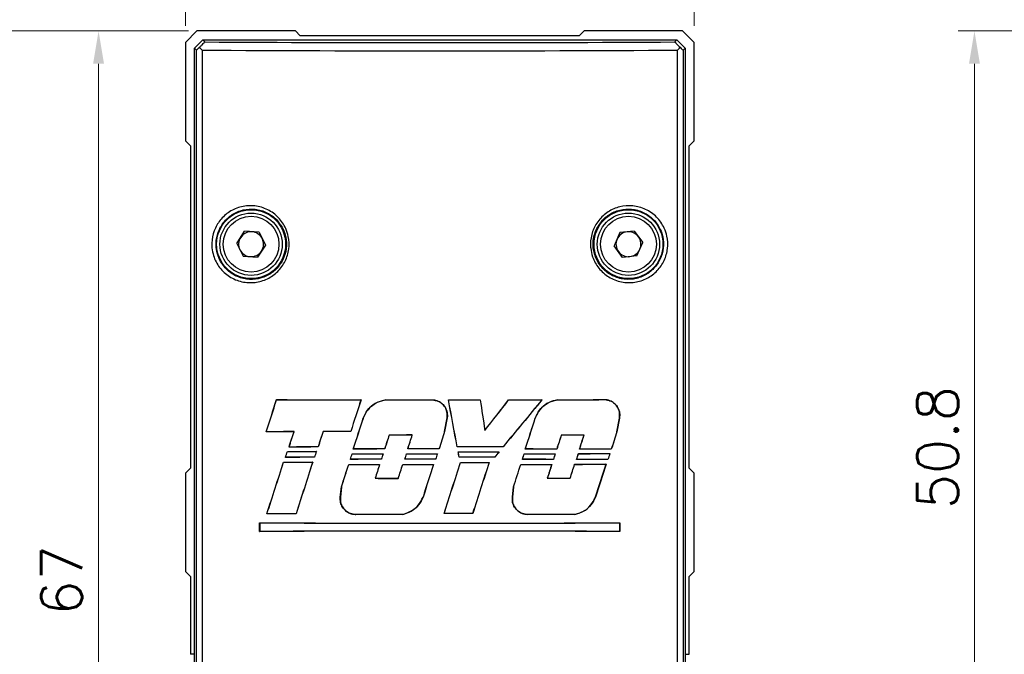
# Model space of a CAD drawing. Header units: millimetres. Extents: x 399 to 6076, y -1991 to 1602.
# Tile 174 of 256: x 3604 to 3664, y 529 to 568. Entities that reach past the tile are written whole.
import ezdxf

# ---------------------------------------------------------------- set-up
doc = ezdxf.new("R2010")
doc.units = ezdxf.units.MM
doc.layers.add('AM_5', color=3, linetype='Continuous', lineweight=25)
doc.layers.add('S20', color=7, linetype='Continuous')
doc.styles.add('尺寸標註', font='romans.shx', dxfattribs={"bigfont": 'CHINESET.SHX'})
doc.dimstyles.new('複本 CNS2-1$0', dxfattribs={"dimtxt": 2.5, "dimasz": 2, "dimexe": 1, "dimexo": 1, "dimgap": 1, "dimtad": 1, "dimtoh": 1, "dimdsep": 46, "dimtxsty": '尺寸標註', "dimcen": 0, "dimclrd": 2, "dimclre": 2, "dimclrt": 3, "dimadec": 0, "dimazin": 2, "dimtp": 0.1, "dimtm": 0.1, "dimtfac": 0.71, "dimtmove": 0, "dimatfit": 0, "dimfxl": 0, "dimlwd": 13, "dimlwe": 13, "dimarcsym": 0})

# ---------------------------------------------------------------- blocks, each defined once
blk = doc.blocks.new('*D256')
at = {"layer": 'AM_5', "color": 2, "lineweight": 13}
for p, q in [((3683.981, 566.922), (3661.649, 566.922)), ((3662.649, 564.922), (3662.649, 518.122)), ((3684.181, 516.122), (3661.649, 516.122))]:
    blk.add_line(p, q, dxfattribs=at)
at = {"layer": 'AM_5', "color": 2}
for points in [[(3662.315, 564.922), (3662.982, 564.922), (3662.649, 566.922)], [(3662.315, 518.122), (3662.982, 518.122), (3662.649, 516.122)]]:
    blk.add_solid(points, dxfattribs=at)
at = {"layer": 'Defpoints', "color": 0}
for p in [(3684.981, 566.922), (3662.649, 516.122), (3685.181, 516.122)]:
    blk.add_point(p, dxfattribs=at)
at = {"layer": 'AM_5', "color": 3, "insert": (3660.399, 541.522), "char_height": 2.5, "attachment_point": 5, "rotation": 90, "style": '尺寸標註'}
blk.add_mtext('50.8', dxfattribs=at)
blk = doc.blocks.new('S20-左視-02')
at = {"layer": 'S20', "linetype": 'Continuous', "lineweight": 25}
for p, q in [((-14.803, 31.289), (-15.5, 30.592)), ((-8.803, 31.289), (-14.803, 31.289)), ((-8.503, 30.989), (-8.803, 31.289)), ((8.803, 31.289), (8.503, 30.989)), ((14.803, 31.289), (8.803, 31.289)), ((15.5, 30.592), (14.803, 31.289)), ((-14.95, 30.239), (-14.45, 30.739)), ((-14.45, 30.739), (14.45, 30.739)), ((-14.45, 30.739), (-14.329, 30.618)), ((8.503, 30.989), (-8.503, 30.989)), ((14.329, 30.618), (14.45, 30.739)), ((14.45, 30.739), (14.95, 30.239)), ((-15.5, 30.592), (-15.5, 24.592)), ((-14.829, 30.118), (-14.95, 30.239)), ((-14.95, -17.211), (-14.95, 30.239)), ((-14.829, -17.09), (-14.829, 30.118)), ((-14.487, 30.118), (-14.487, -17.09)), ((14.487, -17.09), (14.487, 30.118)), ((14.95, 30.239), (14.829, 30.118)), ((14.829, 30.118), (14.829, -17.09)), ((14.95, 30.239), (14.95, -17.211)), ((15.5, 24.592), (15.5, 30.592)), ((-15.5, 24.592), (-15.2, 24.292)), ((-15.2, 24.292), (-15.2, 4.639)), ((15.2, 24.292), (15.5, 24.592)), ((15.2, 4.639), (15.2, 24.292)), ((-12.376, 18.341), (-11.893, 19.074)), ((-11.017, 19.022), (-11.893, 19.074)), ((-11.017, 19.022), (-10.624, 18.238)), ((10.982, 18.998), (10.628, 18.195)), ((11.854, 19.092), (10.982, 18.998)), ((11.854, 19.092), (12.372, 18.384)), ((-12.376, 18.341), (-11.983, 17.557)), ((-10.624, 18.238), (-11.107, 17.505)), ((11.146, 17.487), (10.628, 18.195)), ((12.018, 17.581), (12.372, 18.384)), ((-11.983, 17.557), (-11.107, 17.505)), ((12.018, 17.581), (11.146, 17.487)), ((-9.946, 8.815), (-9.943, 8.812)), ((-4.8, 8.8), (-4.805, 8.797)), ((-3.29, 8.798), (-3.289, 8.795)), ((-0.431, 8.796), (-0.431, 8.793)), ((0.528, 8.796), (0.532, 8.793)), ((2.467, 8.797), (2.464, 8.794)), ((4.196, 8.799), (4.197, 8.796)), ((6.233, 8.804), (6.226, 8.8)), ((7.194, 8.806), (7.194, 8.802)), ((10.054, 8.816), (10.054, 8.812)), ((-4.662, 7.69), (-4.659, 7.689)), ((0.291, 6.865), (0.445, 7.695)), ((0.449, 7.695), (0.295, 6.864)), ((0.449, 7.695), (0.445, 7.695)), ((5.82, 7.691), (5.823, 7.689)), ((10.797, 6.859), (10.953, 7.692)), ((10.956, 7.692), (10.801, 6.858)), ((10.956, 7.692), (10.953, 7.692)), ((-10.584, 6.854), (-10.58, 6.858)), ((-8.884, 6.861), (-8.879, 6.864)), ((-7.113, 6.866), (-7.115, 6.87)), ((-5.425, 6.87), (-5.427, 6.874)), ((-3.084, 6.654), (-3.087, 6.657)), ((-1.678, 6.655), (-1.673, 6.659)), ((0.295, 6.864), (0.291, 6.865)), ((2.749, 6.946), (2.747, 6.938)), ((7.406, 6.645), (7.404, 6.649)), ((8.787, 6.641), (8.792, 6.644)), ((10.801, 6.858), (10.797, 6.859)), ((-9.289, 5.656), (-9.287, 5.652)), ((-9.187, 5.923), (-9.182, 5.926)), ((-7.523, 5.65), (-7.528, 5.646)), ((-7.414, 5.928), (-7.416, 5.932)), ((-5.34, 5.513), (-5.337, 5.51)), ((-5.271, 5.802), (-5.266, 5.806)), ((-3.453, 5.51), (-3.458, 5.507)), ((-3.357, 5.805), (-3.36, 5.809)), ((-2.023, 5.509), (-2.02, 5.505)), ((-1.951, 5.807), (-1.946, 5.81)), ((-0.143, 5.508), (-0.148, 5.504)), ((-0.045, 5.807), (-0.048, 5.811)), ((1.062, 5.939), (1.065, 5.942)), ((1.115, 5.639), (1.119, 5.636)), ((3.621, 5.642), (3.614, 5.638)), ((3.855, 5.936), (3.854, 5.939)), ((5.145, 5.513), (5.147, 5.509)), ((5.214, 5.802), (5.219, 5.806)), ((7.041, 5.517), (7.036, 5.514)), ((7.133, 5.798), (7.13, 5.801)), ((8.452, 5.522), (8.455, 5.518)), ((8.515, 5.794), (8.52, 5.797)), ((10.37, 5.529), (10.365, 5.525)), ((10.455, 5.786), (10.452, 5.79)), ((-9.518, 5.007), (-9.516, 5.004)), ((-9.407, 5.294), (-9.402, 5.298)), ((-7.746, 5.001), (-7.751, 4.998)), ((-7.636, 5.3), (-7.639, 5.303)), ((-5.551, 4.864), (-5.548, 4.861)), ((-5.45, 5.174), (-5.445, 5.178)), ((-3.664, 4.861), (-3.668, 4.857)), ((-3.561, 5.177), (-3.564, 5.181)), ((-2.259, 4.859), (-2.256, 4.856)), ((-2.13, 5.179), (-2.125, 5.182)), ((-0.379, 4.858), (-0.384, 4.855)), ((-0.249, 5.18), (-0.252, 5.183)), ((1.183, 5.311), (1.186, 5.314)), ((1.265, 4.99), (1.267, 4.986)), ((3.011, 4.991), (3.006, 4.988)), ((3.347, 5.309), (3.345, 5.312)), ((4.934, 4.863), (4.937, 4.859)), ((5.035, 5.175), (5.04, 5.178)), ((6.83, 4.867), (6.825, 4.864)), ((6.928, 5.17), (6.926, 5.174)), ((8.217, 4.871), (8.219, 4.868)), ((8.337, 5.166), (8.342, 5.17)), ((10.133, 4.878), (10.128, 4.875)), ((10.25, 5.159), (10.247, 5.163)), ((-15.2, 4.639), (-15.5, 4.339)), ((-15.5, 4.339), (-15.5, -1.661)), ((15.5, 4.339), (15.2, 4.639)), ((15.5, -1.661), (15.5, 4.339)), ((-3.936, 4.021), (-3.941, 4.017)), ((-2.532, 4.019), (-2.529, 4.016)), ((6.556, 4.026), (6.551, 4.023)), ((7.944, 4.03), (7.947, 4.026)), ((-6.061, 2.873), (-5.989, 3.505)), ((-5.986, 3.504), (-6.058, 2.873)), ((-5.989, 3.505), (-5.986, 3.504)), ((4.426, 2.873), (4.498, 3.505)), ((4.501, 3.504), (4.43, 2.873)), ((4.498, 3.505), (4.501, 3.504)), ((-6.061, 2.873), (-6.058, 2.873)), ((-1.019, 2.869), (-1.022, 2.87)), ((4.426, 2.873), (4.43, 2.873)), ((9.482, 2.863), (9.478, 2.865)), ((-10.538, 1.849), (-10.533, 1.852)), ((-8.755, 1.856), (-8.757, 1.859)), ((-5.119, 1.814), (-5.119, 1.818)), ((-2.26, 1.818), (-2.261, 1.822)), ((0.262, 1.87), (0.266, 1.874)), ((2.006, 1.87), (2.003, 1.873)), ((5.365, 1.814), (5.365, 1.817)), ((8.225, 1.806), (8.225, 1.81)), ((-10.98, 0.775), (-10.98, 1.307)), ((-10.98, 1.307), (-10.976, 1.303)), ((-10.976, 1.303), (-10.976, 0.779)), ((10.98, 1.307), (10.976, 1.303)), ((10.976, 0.779), (10.976, 1.303)), ((10.98, 1.307), (10.98, 0.775)), ((-10.98, 0.775), (-10.976, 0.779)), ((10.98, 0.775), (10.976, 0.779)), ((-15.5, -1.661), (-15.2, -1.961)), ((15.2, -1.961), (15.5, -1.661)), ((-15.2, -1.961), (-15.2, -6.711)), ((15.2, -6.711), (15.2, -1.961)), ((-14.95, -6.711), (-15.2, -6.711)), ((14.95, -6.711), (15.2, -6.711))]:
    blk.add_line(p, q, dxfattribs=at)
for centre, radius in [((-11.5, 18.289), 2.1), ((-11.5, 18.289), 1.9), ((-11.5, 18.289), 1.7), ((11.5, 18.289), 2.1), ((11.5, 18.289), 1.9), ((11.5, 18.289), 1.7)]:
    blk.add_circle(centre, radius, dxfattribs=at)
for centre, start, end in [((-11.5, 18.289), 146.62026, 206.62026), ((-11.5, 18.289), 86.62026, 146.62026), ((-11.5, 18.289), 26.62026, 86.62026), ((-11.5, 18.289), 326.62026, 26.62026), ((11.5, 18.289), 96.18126, 156.18126), ((11.5, 18.289), 36.18126, 96.18126), ((11.5, 18.289), 336.18126, 36.18126), ((11.5, 18.289), 156.18126, 216.18126), ((-11.5, 18.289), 206.62026, 266.62026), ((-11.5, 18.289), 266.62026, 326.62026), ((11.5, 18.289), 216.18126, 276.18126), ((11.5, 18.289), 276.18126, 336.18126)]:
    blk.add_arc(centre, 0.76, start, end, dxfattribs=at)
for centre, major_axis, ratio, start_param, end_param in [((0, 31.368), (45.25, 0), 0.017455, 4.390184, 5.034597), ((-14.329, 30.618), (0.5, 0.5), 0.017452, 3.14159, 4.018609), ((0, 30.868), (45.75, 0), 0.017264, 4.390177, 5.034601), ((14.329, 30.619), (-0.5, 0.5), 0.017447, 2.264531, 3.141601), ((0, 42.004), (45.744, 141.072), 0.005384, 4.462316, 4.476645), ((0, 42.004), (45.944, 141.688), 0.005384, 4.463462, 4.477672), ((0, 9.595), (45.75, 0), 0.017455, 4.493247, 4.607284), ((0, 9.595), (45.95, 0), 0.017455, 4.494274, 4.607638), ((0, 21.024), (45.944, 141.688), 0.005384, 1.658945, 1.672579), ((0, 21.024), (45.744, 141.072), 0.005384, 1.659299, 1.673043), ((0, 9.595), (45.75, 0), 0.017455, 4.640421, 4.702966), ((0, 9.595), (45.95, 0), 0.017455, 4.64074, 4.703005), ((0, 9.595), (45.75, 0), 0.017455, 4.723922, 4.766329), ((0, 7.273), (-45.743, 244.773), 0.003206, 4.706339, 4.718013), ((0, 9.595), (45.95, 0), 0.017455, 4.723963, 4.766029), ((0, 7.273), (-45.943, 245.843), 0.003206, 4.706376, 4.717971), ((0, 30.271), (-45.943, 301.508), 0.002629, 1.64169, 1.647863), ((0, 30.271), (-45.743, 300.196), 0.002629, 1.641991, 1.648173), ((0, 4.725), (45.946, 58.772), 0.01075, 4.75845, 4.79011), ((0, 4.725), (45.746, 58.516), 0.01075, 4.758761, 4.790474), ((0, 0.027), (45.946, 55.561), 0.011124, 1.421435, 1.473379), ((0, 0.027), (45.746, 55.319), 0.011124, 1.420671, 1.472975), ((0, 9.595), (45.75, 0), 0.017455, 4.804225, 4.849063), ((0, 9.595), (45.95, 0), 0.017455, 4.803861, 4.848299), ((0, 9.595), (45.75, 0), 0.017455, 4.870294, 4.93395), ((0, 9.595), (45.95, 0), 0.017455, 4.869606, 4.932967), ((0, 24.775), (45.744, 142.233), 0.005344, 4.580314, 4.593694), ((0, 24.775), (45.944, 142.854), 0.005344, 4.580925, 4.594213), ((0, -7.814), (45.744, 142.233), 0.005344, 4.809988, 4.823334), ((0, -7.814), (45.944, 142.854), 0.005344, 4.809594, 4.822849), ((0, 6.077), (45.75, 0), 0.017455, 1.766226, 1.804267), ((0, 6.077), (45.95, 0), 0.017455, 1.765256, 1.803121), ((0, 37.034), (45.744, 142.233), 0.005344, 4.493591, 4.500344), ((0, 37.034), (45.944, 142.854), 0.005344, 4.494592, 4.501314), ((0, 26.399), (45.944, 142.854), 0.005344, 1.709655, 1.716284), ((0, 26.399), (45.744, 142.233), 0.005344, 1.710283, 1.716942), ((0, 6.077), (45.95, 0), 0.017455, 1.689181, 1.72627), ((0, 6.077), (45.75, 0), 0.017455, 1.689645, 1.726898), ((0, 13.64), (45.944, 142.854), 0.005344, 1.621413, 1.627362), ((0, 13.64), (45.744, 142.233), 0.005344, 1.621652, 1.627626), ((0, 5.857), (45.95, 0), 0.017455, 1.607208, 1.638028), ((0, 5.857), (45.75, 0), 0.017455, 1.607472, 1.638267), ((0, 14.476), (45.744, 142.233), 0.005344, 4.653122, 4.659098), ((0, 14.476), (45.944, 142.854), 0.005344, 4.653413, 4.659362), ((0, 3.34), (45.944, 142.854), 0.005344, 1.547839, 1.555218), ((0, 3.34), (45.744, 142.233), 0.005344, 1.547738, 1.555167), ((0, -18.949), (45.944, 142.854), 0.005344, 1.392351, 1.398378), ((0, -18.949), (45.744, 142.233), 0.005344, 1.39158, 1.397634), ((0, 5.857), (45.95, 0), 0.017455, 1.378271, 1.408966), ((0, 5.857), (45.75, 0), 0.017455, 1.377527, 1.408195), ((0, -18.114), (45.744, 142.233), 0.005344, 4.882996, 4.889043), ((0, -18.114), (45.944, 142.854), 0.005344, 4.882279, 4.888299), ((0, -29.249), (45.944, 142.854), 0.005344, 1.316983, 1.324708), ((0, -29.249), (45.744, 142.233), 0.005344, 1.315848, 1.323628), ((0, 36.805), (45.744, 140.962), 0.005388, 4.488687, 4.49132), ((0, 36.805), (45.944, 141.578), 0.005388, 4.489711, 4.49228), ((0, 6.438), (45.75, 0), 0.017455, 4.507921, 4.547201), ((0, 6.438), (45.95, 0), 0.017455, 4.508881, 4.54782), ((0, 5.14), (45.75, 0), 0.017455, 1.733558, 1.772979), ((0, 5.14), (45.95, 0), 0.017455, 1.7329, 1.771978), ((0, 26.274), (45.944, 141.578), 0.005388, 1.718764, 1.721214), ((0, 26.274), (45.744, 140.962), 0.005388, 1.719383, 1.721895), ((0, 24.532), (45.744, 140.962), 0.005388, 4.576376, 4.578805), ((0, 24.532), (45.944, 141.578), 0.005388, 4.577004, 4.579373), ((0, 6.306), (45.75, 0), 0.017455, 4.595406, 4.636839), ((0, 6.306), (45.95, 0), 0.017455, 4.595974, 4.637063), ((0, 5.009), (45.75, 0), 0.017455, 1.644242, 1.686256), ((0, 5.009), (45.95, 0), 0.017455, 1.643977, 1.685645), ((0, 13.569), (45.944, 141.578), 0.005388, 1.629521, 1.631826), ((0, 13.569), (45.744, 140.962), 0.005388, 1.629745, 1.63211), ((0, 14.324), (45.744, 140.962), 0.005388, 4.649215, 4.651559), ((0, 14.324), (45.944, 141.578), 0.005388, 4.649523, 4.651807), ((0, 6.306), (45.75, 0), 0.017455, 4.66816, 4.709269), ((0, 6.306), (45.95, 0), 0.017455, 4.668408, 4.709178), ((0, 5.009), (45.75, 0), 0.017455, 1.571783, 1.613448), ((0, 5.009), (45.95, 0), 0.017455, 1.571834, 1.613157), ((0, 3.361), (45.944, 141.578), 0.005388, 1.557406, 1.559674), ((0, 3.361), (45.744, 140.962), 0.005388, 1.557315, 1.559643), ((0, 5.14), (45.75, 0), 0.017455, 1.486425, 1.54759), ((0, 5.14), (45.95, 0), 0.017455, 1.486829, 1.547627), ((0, 6.438), (45.75, 0), 0.017455, 4.736765, 4.791624), ((0, 7.097), (-45.743, 222.247), 0.003519, 4.703629, 4.705108), ((0, 6.438), (45.95, 0), 0.017455, 4.736752, 4.791116), ((0, 7.097), (-45.943, 223.219), 0.003519, 4.70368, 4.705121), ((0, -0.008), (45.946, 55.808), 0.011094, 1.478595, 1.484459), ((0, -0.008), (45.746, 55.565), 0.011094, 1.478086, 1.484104), ((0, -7.767), (45.744, 140.962), 0.005388, 4.806074, 4.808483), ((0, -7.767), (45.944, 141.578), 0.005388, 4.805698, 4.808046), ((0, 6.306), (45.75, 0), 0.017455, 4.825084, 4.866908), ((0, 6.306), (45.95, 0), 0.017455, 4.824647, 4.866123), ((0, 5.009), (45.75, 0), 0.017455, 1.41425, 1.456582), ((0, 5.009), (45.95, 0), 0.017455, 1.414993, 1.456976), ((0, -18.73), (45.944, 141.578), 0.005388, 1.400461, 1.402896), ((0, -18.73), (45.744, 140.962), 0.005388, 1.399676, 1.402173), ((0, -17.974), (45.744, 140.962), 0.005388, 4.879046, 4.881601), ((0, -17.974), (45.944, 141.578), 0.005388, 4.878347, 4.88084), ((0, 6.306), (45.75, 0), 0.017455, 4.898202, 4.941048), ((0, 6.306), (45.95, 0), 0.017455, 4.897441, 4.939924), ((0, 5.009), (45.75, 0), 0.017455, 1.340243, 1.383574), ((0, 5.009), (45.95, 0), 0.017455, 1.341323, 1.384291), ((0, -28.937), (45.944, 141.578), 0.005388, 1.32666, 1.329295), ((0, -28.937), (45.744, 140.962), 0.005388, 1.325536, 1.328236), ((0, 37.144), (45.744, 142.233), 0.005344, 4.463338, 4.486195), ((0, 37.144), (45.944, 142.854), 0.005344, 4.464479, 4.487179), ((0, 5.788), (45.75, 0), 0.017455, 4.50281, 4.542254), ((0, 5.788), (45.95, 0), 0.017455, 4.503794, 4.542895), ((0, 4.512), (45.75, 0), 0.017455, 1.738496, 1.777897), ((0, 4.512), (45.95, 0), 0.017455, 1.737816, 1.776873), ((0, 26.509), (45.944, 142.854), 0.005344, 1.723675, 1.745938), ((0, 26.509), (45.744, 142.233), 0.005344, 1.724316, 1.746729), ((0, 24.707), (45.744, 142.233), 0.005344, 4.564485, 4.57414), ((0, 24.707), (45.944, 142.854), 0.005344, 4.565135, 4.574729), ((0, 5.657), (45.75, 0), 0.017455, 4.590756, 4.632225), ((0, 5.657), (45.95, 0), 0.017455, 4.591344, 4.63247), ((0, 4.381), (45.75, 0), 0.017455, 1.648712, 1.690208), ((0, 4.381), (45.95, 0), 0.017455, 1.648427, 1.68958), ((0, 13.569), (45.944, 141.578), 0.005388, 1.634114, 1.64006), ((0, 13.569), (45.744, 140.962), 0.005388, 1.634359, 1.640331), ((0, 14.402), (45.744, 140.962), 0.005388, 4.640416, 4.646392), ((0, 14.402), (45.944, 141.578), 0.005388, 4.640713, 4.646662), ((0, 5.657), (45.75, 0), 0.017455, 4.662993, 4.704107), ((0, 5.657), (45.95, 0), 0.017455, 4.663264, 4.704039), ((0, 4.381), (45.75, 0), 0.017455, 1.576244, 1.617369), ((0, 4.381), (45.95, 0), 0.017455, 1.576275, 1.617061), ((0, 3.429), (45.944, 142.854), 0.005344, 1.562531, 1.576424), ((0, 3.429), (45.744, 142.233), 0.005344, 1.562463, 1.57645), ((0, 3.665), (45.744, 142.233), 0.005344, 4.70149, 4.723424), ((0, 3.665), (45.944, 142.854), 0.005344, 4.70157, 4.723359), ((0, 4.512), (45.75, 0), 0.017455, 1.497579, 1.544941), ((0, 4.512), (45.95, 0), 0.017455, 1.497934, 1.544992), ((0, 5.788), (45.75, 0), 0.017455, 4.740039, 4.778249), ((0, 5.788), (45.95, 0), 0.017455, 4.739974, 4.777857), ((0, -6.97), (45.944, 142.854), 0.005344, 1.488713, 1.510576), ((0, -6.97), (45.744, 142.233), 0.005344, 1.488321, 1.510329), ((0, -7.882), (45.744, 142.233), 0.005344, 4.794251, 4.803836), ((0, -7.882), (45.944, 142.854), 0.005344, 4.793895, 4.80342), ((0, 5.657), (45.75, 0), 0.017455, 4.820451, 4.862229), ((0, 5.657), (45.95, 0), 0.017455, 4.820035, 4.861465), ((0, 4.381), (45.75, 0), 0.017455, 1.418774, 1.46051), ((0, 4.381), (45.95, 0), 0.017455, 1.419497, 1.460886), ((0, -18.73), (45.944, 141.578), 0.005388, 1.405119, 1.411142), ((0, -18.73), (45.744, 140.962), 0.005388, 1.404355, 1.410405), ((0, -17.897), (45.744, 140.962), 0.005388, 4.870322, 4.876367), ((0, -17.897), (45.944, 141.578), 0.005388, 4.869612, 4.875629), ((0, 5.657), (45.75, 0), 0.017455, 4.892968, 4.935719), ((0, 5.657), (45.95, 0), 0.017455, 4.892231, 4.93462), ((0, 4.381), (45.75, 0), 0.017455, 1.344838, 1.387538), ((0, 4.381), (45.95, 0), 0.017455, 1.345896, 1.388237), ((0, -29.161), (45.944, 142.854), 0.005344, 1.33195, 1.346412), ((0, -29.161), (45.744, 142.233), 0.005344, 1.330851, 1.345415), ((0, 4.816), (45.95, 0), 0.017455, 4.626524, 4.657314), ((0, 4.816), (45.75, 0), 0.017455, 4.626253, 4.657018), ((0, 4.816), (45.95, 0), 0.017455, 4.855442, 4.886213), ((0, 4.816), (45.75, 0), 0.017455, 4.85618, 4.886923), ((0, 1.072), (45.75, 0), 0.017455, 1.763345, 1.803232), ((0, 1.072), (45.95, 0), 0.017455, 1.762553, 1.802091), ((0, 1.021), (45.95, 0), 0.017455, 1.620014, 1.682439), ((0, 1.021), (45.75, 0), 0.017455, 1.620222, 1.682929), ((0, 1.072), (45.75, 0), 0.017455, 1.526945, 1.56508), ((0, 1.072), (45.95, 0), 0.017455, 1.527191, 1.565), ((0, 1.021), (45.95, 0), 0.017455, 1.39083, 1.453772), ((0, 1.021), (45.75, 0), 0.017455, 1.390027, 1.453257), ((0, 2.082), (45.75, 0), 0.017455, 4.470022, 4.954756), ((0, 2.082), (45.95, 0), 0.017455, 4.471179, 4.953599), ((0, 0), (45.75, 0), 0.017455, 1.328429, 1.813163), ((0, 0), (45.95, 0), 0.017455, 1.329586, 1.812007)]:
    blk.add_ellipse(centre, major_axis=major_axis, ratio=ratio, start_param=start_param, end_param=end_param, dxfattribs=at)
for points, knots in [([(-14.642, 30.292), (-14.598, 30.336), (-14.52, 30.414), (-14.424, 30.513), (-14.362, 30.578), (-14.331, 30.612), (-14.33, 30.617), (-14.329, 30.618)], [0, 0, 0, 0, 0.282594, 0.505693, 0.687422, 0.869705, 1, 1, 1, 1]), ([(14.329, 30.618), (14.331, 30.615), (14.334, 30.609), (14.374, 30.565), (14.442, 30.495), (14.534, 30.4), (14.607, 30.328), (14.642, 30.292)], [0, 0, 0, 0, 0.178805, 0.358158, 0.529881, 0.770249, 1, 1, 1, 1]), ([(-14.487, 30.118), (-14.488, 30.12), (-14.544, 30.178), (-14.593, 30.235), (-14.642, 30.292)], [0, 0, 0, 0, 0.018189, 1, 1, 1, 1]), ([(14.487, 30.118), (14.488, 30.12), (14.544, 30.178), (14.593, 30.235), (14.642, 30.292)], [0, 0, 0, 0, 0.018191, 1, 1, 1, 1]), ([(-13.883, 18.061), (-13.889, 18.161), (-13.909, 18.512), (-13.785, 19.117), (-13.407, 19.785), (-12.826, 20.305), (-12.088, 20.617), (-11.268, 20.667), (-10.471, 20.432), (-9.804, 19.942), (-9.402, 19.344), (-9.189, 18.682), (-9.161, 17.986), (-9.39, 17.233), (-9.85, 16.595), (-10.496, 16.139), (-11.264, 15.915), (-12.075, 15.958), (-12.838, 16.275), (-13.446, 16.836), (-13.788, 17.475), (-13.857, 17.902), (-13.883, 18.061)], [0, 0, 0, 0, 0.020071, 0.070535, 0.121149, 0.173488, 0.22813, 0.284404, 0.340845, 0.396173, 0.449949, 0.483399, 0.535085, 0.586787, 0.638698, 0.691384, 0.745301, 0.800646, 0.857028, 0.91326, 0.967791, 1, 1, 1, 1]), ([(-13.623, 18.081), (-13.6, 17.936), (-13.538, 17.549), (-13.348, 17.193), (-13.05, 16.797), (-12.671, 16.447), (-11.978, 16.157), (-11.24, 16.118), (-10.54, 16.322), (-9.951, 16.739), (-9.531, 17.323), (-9.323, 18.012), (-9.348, 18.648), (-9.543, 19.254), (-9.909, 19.802), (-10.517, 20.25), (-11.243, 20.464), (-11.99, 20.418), (-12.661, 20.133), (-13.19, 19.657), (-13.534, 19.046), (-13.647, 18.493), (-13.628, 18.172), (-13.623, 18.081)], [0, 0, 0, 0, 0.03217, 0.0858, 0.086693, 0.142968, 0.199422, 0.254819, 0.308746, 0.361409, 0.413286, 0.464955, 0.516611, 0.55004, 0.60378, 0.659083, 0.715534, 0.771862, 0.826574, 0.878955, 0.929555, 0.979958, 1, 1, 1, 1]), ([(9.199, 18.043), (9.193, 18.127), (9.168, 18.469), (9.276, 19.073), (9.653, 19.763), (10.236, 20.294), (10.967, 20.61), (11.772, 20.669), (12.564, 20.453), (13.243, 19.978), (13.663, 19.375), (13.886, 18.71), (13.92, 18.021), (13.711, 17.283), (13.277, 16.646), (12.652, 16.173), (11.885, 15.923), (11.06, 15.944), (10.285, 16.248), (9.669, 16.794), (9.306, 17.43), (9.229, 17.868), (9.199, 18.043)], [0, 0, 0, 0, 0.016927, 0.06865, 0.120407, 0.172743, 0.226156, 0.280973, 0.337063, 0.393533, 0.448862, 0.483568, 0.533984, 0.584408, 0.635338, 0.688254, 0.743418, 0.799884, 0.856136, 0.911078, 0.964488, 1, 1, 1, 1]), ([(9.357, 18.064), (9.385, 17.904), (9.454, 17.506), (9.661, 17.144), (9.964, 16.761), (10.348, 16.421), (11.053, 16.144), (11.805, 16.125), (12.503, 16.354), (13.072, 16.786), (13.467, 17.369), (13.657, 18.044), (13.626, 18.674), (13.423, 19.282), (13.04, 19.834), (12.423, 20.269), (11.702, 20.466), (10.969, 20.412), (10.303, 20.123), (9.771, 19.637), (9.428, 19.006), (9.329, 18.453), (9.352, 18.141), (9.357, 18.064)], [0, 0, 0, 0, 0.03549, 0.0884, 0.088872, 0.143784, 0.200036, 0.256546, 0.311781, 0.364751, 0.415682, 0.466054, 0.516399, 0.551074, 0.606406, 0.662938, 0.719098, 0.773952, 0.827361, 0.879667, 0.93139, 0.983082, 1, 1, 1, 1]), ([(-4.662, 7.69), (-4.587, 7.855), (-4.433, 8.191), (-4.009, 8.567), (-3.602, 8.749), (-3.354, 8.788), (-3.29, 8.798)], [0, 0, 0, 0, 0.290742, 0.592386, 0.895114, 1, 1, 1, 1]), ([(-3.289, 8.795), (-3.472, 8.754), (-3.839, 8.672), (-4.298, 8.327), (-4.551, 7.969), (-4.638, 7.742), (-4.659, 7.689)], [0, 0, 0, 0, 0.301503, 0.604967, 0.908191, 1, 1, 1, 1]), ([(-0.431, 8.796), (-0.327, 8.781), (-0.118, 8.751), (0.155, 8.578), (0.358, 8.331), (0.466, 8.029), (0.469, 7.809), (0.45, 7.7), (0.449, 7.695)], [0, 0, 0, 0, 0.197187, 0.395307, 0.593419, 0.791518, 0.989585, 1, 1, 1, 1]), ([(0.445, 7.695), (0.454, 7.791), (0.471, 7.992), (0.375, 8.289), (0.186, 8.546), (-0.078, 8.725), (-0.298, 8.785), (-0.417, 8.792), (-0.431, 8.793)], [0, 0, 0, 0, 0.180848, 0.3788514, 0.5768662, 0.7749136, 0.9729773, 1, 1, 1, 1]), ([(5.82, 7.691), (5.895, 7.856), (6.048, 8.193), (6.471, 8.57), (6.879, 8.755), (7.128, 8.795), (7.194, 8.806)], [0, 0, 0, 0, 0.289182, 0.589578, 0.89176, 1, 1, 1, 1]), ([(7.194, 8.802), (7.011, 8.761), (6.642, 8.677), (6.181, 8.327), (5.928, 7.966), (5.842, 7.74), (5.823, 7.689)], [0, 0, 0, 0, 0.303737, 0.609798, 0.913327, 1, 1, 1, 1]), ([(10.054, 8.816), (10.162, 8.8), (10.38, 8.77), (10.664, 8.587), (10.87, 8.328), (10.982, 8.013), (10.965, 7.798), (10.956, 7.692)], [0, 0, 0, 0, 0.203218, 0.4077, 0.609803, 0.806531, 1, 1, 1, 1]), ([(10.953, 7.692), (10.961, 7.788), (10.979, 7.989), (10.885, 8.286), (10.703, 8.544), (10.442, 8.731), (10.211, 8.802), (10.079, 8.81), (10.054, 8.812)], [0, 0, 0, 0, 0.175422, 0.365355, 0.556385, 0.751831, 0.952556, 1, 1, 1, 1]), ([(-5.119, 1.814), (-5.226, 1.824), (-5.439, 1.843), (-5.724, 2.005), (-5.938, 2.245), (-6.069, 2.548), (-6.064, 2.764), (-6.061, 2.873)], [0, 0, 0, 0, 0.199498, 0.39943, 0.598968, 0.797117, 1, 1, 1, 1]), ([(-6.058, 2.873), (-6.061, 2.774), (-6.068, 2.569), (-5.952, 2.275), (-5.75, 2.03), (-5.475, 1.866), (-5.252, 1.818), (-5.133, 1.818), (-5.119, 1.818)], [0, 0, 0, 0, 0.185394, 0.381121, 0.577391, 0.775181, 0.97443, 1, 1, 1, 1]), ([(-2.261, 1.822), (-2.083, 1.875), (-1.726, 1.982), (-1.278, 2.356), (-1.108, 2.697), (-1.022, 2.87)], [0, 0, 0, 0, 0.327688, 0.65864, 1, 1, 1, 1]), ([(-1.019, 2.869), (-1.098, 2.707), (-1.26, 2.376), (-1.7, 1.99), (-2.07, 1.877), (-2.26, 1.818)], [0, 0, 0, 0, 0.318743, 0.649239, 1, 1, 1, 1]), ([(5.365, 1.814), (5.259, 1.824), (5.046, 1.844), (4.762, 2.006), (4.548, 2.247), (4.418, 2.549), (4.424, 2.764), (4.426, 2.873)], [0, 0, 0, 0, 0.199762, 0.39998, 0.599388, 0.797655, 1, 1, 1, 1]), ([(4.43, 2.873), (4.427, 2.773), (4.42, 2.568), (4.537, 2.273), (4.74, 2.029), (5.026, 1.853), (5.248, 1.829), (5.365, 1.817)], [0, 0, 0, 0, 0.186571, 0.383704, 0.58106, 0.779173, 1, 1, 1, 1]), ([(8.225, 1.81), (8.406, 1.863), (8.769, 1.971), (9.221, 2.348), (9.393, 2.693), (9.478, 2.865)], [0, 0, 0, 0, 0.331413, 0.666845, 1, 1, 1, 1]), ([(9.482, 2.863), (9.403, 2.702), (9.241, 2.372), (8.799, 1.982), (8.423, 1.867), (8.225, 1.806)], [0, 0, 0, 0, 0.311524, 0.637833, 1, 1, 1, 1])]:
    blk.add_open_spline(points, degree=3, knots=knots, dxfattribs=at)
blk = doc.blocks.new('*D238')
at = {"layer": 'AM_5', "color": 2, "lineweight": 13}
for p, q in [((3614.746, 566.922), (3608.266, 566.922)), ((3609.266, 501.922), (3609.266, 564.922)), ((3623.762, 499.922), (3608.266, 499.922))]:
    blk.add_line(p, q, dxfattribs=at)
at = {"layer": 'AM_5', "color": 2}
for points in [[(3608.932, 564.922), (3609.599, 564.922), (3609.266, 566.922)], [(3608.932, 501.922), (3609.599, 501.922), (3609.266, 499.922)]]:
    blk.add_solid(points, dxfattribs=at)
at = {"layer": 'Defpoints', "color": 0}
for p in [(3609.266, 566.922), (3615.746, 566.922), (3624.762, 499.922)]:
    blk.add_point(p, dxfattribs=at)
at = {"layer": 'AM_5', "color": 3, "insert": (3607.016, 533.422), "char_height": 2.5, "attachment_point": 5, "rotation": 90, "style": '尺寸標註'}
blk.add_mtext('67', dxfattribs=at)
blk = doc.blocks.new('*D239')
at = {"layer": 'AM_5', "color": 2, "lineweight": 13}
for p, q in [((3614.562, 567.225), (3614.562, 573.851)), ((3645.562, 567.225), (3645.562, 573.851)), ((3643.562, 572.851), (3616.562, 572.851))]:
    blk.add_line(p, q, dxfattribs=at)
at = {"layer": 'AM_5', "color": 2}
for points in [[(3616.562, 573.184), (3616.562, 572.518), (3614.562, 572.851)], [(3643.562, 573.184), (3643.562, 572.518), (3645.562, 572.851)]]:
    blk.add_solid(points, dxfattribs=at)
at = {"layer": 'Defpoints', "color": 0}
for p in [(3614.562, 572.851), (3614.562, 566.225), (3645.562, 566.225)]:
    blk.add_point(p, dxfattribs=at)
at = {"layer": 'AM_5', "color": 3, "insert": (3630.062, 575.101), "char_height": 2.5, "attachment_point": 5, "style": '尺寸標註'}
blk.add_mtext('31', dxfattribs=at)
blk = doc.blocks.new('*D319')
at = {"layer": 'AM_5', "color": 2, "lineweight": 13}
for p, q in [((3614.259, 566.922), (3601.068, 566.922)), ((3602.068, 564.922), (3602.068, 486.922)), ((3625.062, 484.922), (3601.068, 484.922))]:
    blk.add_line(p, q, dxfattribs=at)
at = {"layer": 'AM_5', "color": 2}
for points in [[(3601.735, 564.922), (3602.402, 564.922), (3602.068, 566.922)], [(3601.735, 486.922), (3602.402, 486.922), (3602.068, 484.922)]]:
    blk.add_solid(points, dxfattribs=at)
at = {"layer": 'Defpoints', "color": 0}
for p in [(3615.259, 566.922), (3602.068, 484.922), (3626.062, 484.922)]:
    blk.add_point(p, dxfattribs=at)
at = {"layer": 'AM_5', "color": 3, "insert": (3599.818, 525.922), "char_height": 2.5, "attachment_point": 5, "rotation": 90, "style": '尺寸標註'}
blk.add_mtext('82', dxfattribs=at)

msp = doc.modelspace()

# ---------------------------------------------------------------- block references
at = {"layer": 'S20'}
msp.add_blockref('S20-左視-02', (3630.062, 535.633), dxfattribs=at)

# ---------------------------------------------------------------- dimensions: what is measured, and where the dimension line sits
at = {"layer": 'AM_5'}
dim = msp.add_linear_dim(base=(3614.562, 572.851), p1=(3645.562, 566.225), p2=(3614.562, 566.225), dimstyle='複本 CNS2-1$0', override={"dimdec": 1}, dxfattribs=at)
dim.commit()
dim.dimension.update_dxf_attribs({"geometry": '*D239', "text_midpoint": (3630.062, 572.851), "dimtype": 160})
for base, p1, p2, override, picture, middle in [((3602.068, 484.922), (3615.259, 566.922), (3626.062, 484.922), {"dimdec": 1}, '*D319', (3599.818, 525.922)), ((3609.266, 566.922), (3624.762, 499.922), (3615.746, 566.922), {"dimdec": 1}, '*D238', (3607.016, 533.422)), ((3662.649, 516.122), (3684.981, 566.922), (3685.181, 516.122), {"dimdec": 1, "dimtix": 1}, '*D256', (3660.399, 541.522))]:
    dim = msp.add_linear_dim(base=base, p1=p1, p2=p2, angle=90, dimstyle='複本 CNS2-1$0', override=override, dxfattribs=at)
    dim.commit()
    dim.dimension.update_dxf_attribs({"geometry": picture, "text_midpoint": middle})

doc.saveas('drawing.dxf')
